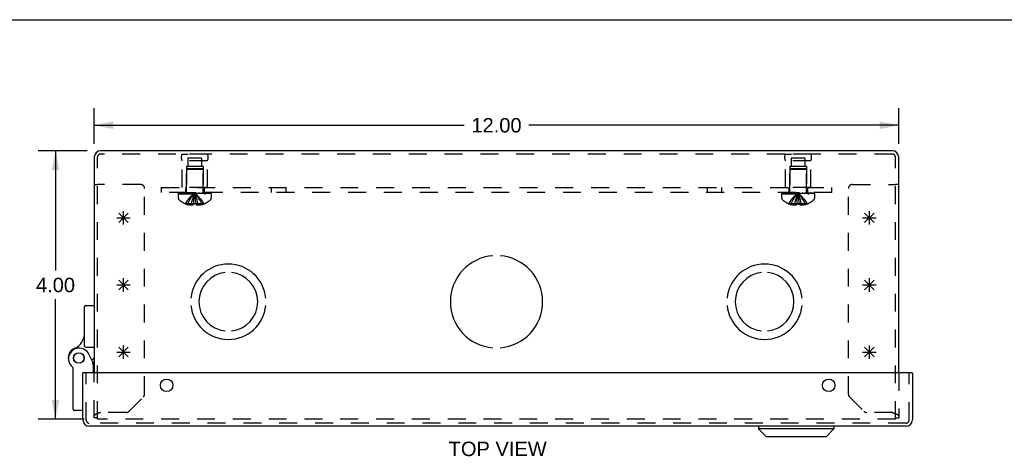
# Model space of a CAD drawing. Header units: inches. Extents: x 0 to 48.6, y 0 to 31.4.
# Tile 14 of 17: x 9.7 to 24.3, y 24.9 to 31.4. Entities that reach past the tile are written whole.
import ezdxf

# ---------------------------------------------------------------- set-up
doc = ezdxf.new("R2010")
doc.units = ezdxf.units.IN
doc.header["$LTSCALE"] = 2.671429
doc.header["$MEASUREMENT"] = 0
doc.linetypes.add('HIDDEN', pattern=[0.2, 0.1, -0.1])
doc.layers.get('0').update_dxf_attribs({"linetype": 'CONTINUOUS'})
for name, color, linetype in [('DEFAULT_2', 8, 'HIDDEN'), ('DIMENSIONS', 7, 'CONTINUOUS'), ('DOOR_ASSEMBLY', 7, 'CONTINUOUS'), ('OPEN', 7, 'CONTINUOUS'), ('SPOTWELDS', 7, 'CONTINUOUS'), ('SUBPANEL', 7, 'CONTINUOUS')]:
    doc.layers.add(name, color=color, linetype=linetype)
doc.styles.get("Standard").update_dxf_attribs({"font": 'arial.ttf'})
doc.dimstyles.new('DIMSTYLE_1', dxfattribs={"dimtxt": 0.214286, "dimasz": 0.285714, "dimexe": 0.09, "dimexo": 0.07, "dimgap": 0.0375, "dimtad": 0, "dimtih": 1, "dimtoh": 1, "dimzin": 4, "dimdsep": 46, "dimtxsty": 'Standard', "dimblk": '_FILLED', "dimblk1": '_FILLED', "dimblk2": '_FILLED', "dimcen": 0.09, "dimadec": 3, "dimazin": 1, "dimtfac": 1, "dimtdec": 3, "dimtofl": 0, "dimtmove": 0, "dimatfit": 3, "dimldrblk": '_FILLED', "dimfxl": 0, "dimtolj": 1, "dimtzin": 4, "dimarcsym": 0})

# ---------------------------------------------------------------- blocks, each defined once
blk = doc.blocks.new('_FILLED')
at = {"color": 0, "linetype": 'ByBlock'}
blk.add_solid([(0, 0), (-1, 0.2), (-1, -0.2)], dxfattribs=at)
blk = doc.blocks.new('*D1')
at = {"layer": 'DIMENSIONS', "color": 2, "linetype": 'Continuous'}
for p, q in [((10.77, 29.579), (10.77, 30.112)), ((22.77, 29.579), (22.77, 30.112)), ((10.77, 29.855), (16.288, 29.855)), ((22.77, 29.855), (17.251, 29.855))]:
    blk.add_line(p, q, dxfattribs=at)
at = {"layer": 'DIMENSIONS', "color": 2, "linetype": 'Continuous', "xscale": 0.2857142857, "yscale": 0.2857142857, "zscale": 0.2857142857, "rotation": 180}
blk.add_blockref('_FILLED', (10.77, 29.855), dxfattribs=at)
at = {"layer": 'DIMENSIONS', "color": 2, "linetype": 'Continuous', "xscale": 0.2857142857, "yscale": 0.2857142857, "zscale": 0.2857142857}
blk.add_blockref('_FILLED', (22.77, 29.855), dxfattribs=at)
at = {"layer": 'DIMENSIONS', "color": 2, "linetype": 'Continuous', "insert": (16.77, 29.962), "char_height": 0.2143, "width": 0.74881, "attachment_point": 2, "line_spacing_factor": 0.9}
blk.add_mtext('12.00', dxfattribs=at)
blk = doc.blocks.new('*D2')
at = {"layer": 'DIMENSIONS', "color": 2, "linetype": 'Continuous'}
for p, q in [((10.665, 29.474), (9.935, 29.474)), ((10.192, 29.474), (10.192, 27.688)), ((10.192, 25.474), (10.192, 27.26)), ((10.618, 25.474), (9.935, 25.474))]:
    blk.add_line(p, q, dxfattribs=at)
at = {"layer": 'DIMENSIONS', "color": 2, "linetype": 'Continuous', "xscale": 0.2857142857, "yscale": 0.2857142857, "zscale": 0.2857142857}
for p, rotation in [((10.192, 29.474), 90), ((10.192, 25.474), 270)]:
    blk.add_blockref('_FILLED', p, dxfattribs=dict(at, rotation=rotation))
at = {"layer": 'DIMENSIONS', "color": 2, "linetype": 'Continuous', "insert": (10.192, 27.581), "char_height": 0.2143, "width": 0.58232, "attachment_point": 2, "line_spacing_factor": 0.9}
blk.add_mtext('4.00', dxfattribs=at)

msp = doc.modelspace()

# ---------------------------------------------------------------- linework, layer by layer
at = {"color": 7, "linetype": 'Continuous'}
for p, q in [((0, 31.429), (48.571, 31.429)), ((10.77, 28.974), (10.818, 28.974)), ((22.77, 28.974), (22.722, 28.974))]:
    msp.add_line(p, q, dxfattribs=at)
at = {"color": 3, "linetype": 'Continuous'}
for p, q in [((10.77, 29.379), (10.77, 26.165)), ((22.675, 29.474), (10.865, 29.474)), ((22.77, 26.165), (22.77, 29.379))]:
    msp.add_line(p, q, dxfattribs=at)
for centre, start, end in [((10.865, 29.379), 90, 180), ((22.675, 29.379), 0, 90)]:
    msp.add_arc(centre, 0.0948, start, end, dxfattribs=at)
at = {"layer": 'DEFAULT_2', "color": 8, "linetype": 'HIDDEN'}
for p, q in [((10.818, 25.474), (10.818, 29.379)), ((22.675, 29.426), (10.865, 29.426)), ((12.082, 29.426), (12.17, 29.426)), ((12.458, 29.426), (12.082, 29.426)), ((12.458, 29.426), (12.37, 29.426)), ((21.082, 29.426), (21.17, 29.426)), ((21.458, 29.426), (21.082, 29.426)), ((21.458, 29.426), (21.37, 29.426)), ((22.722, 25.474), (22.722, 29.379)), ((12.082, 28.926), (12.082, 29.326)), ((12.458, 29.326), (12.082, 29.326)), ((12.145, 29.238), (12.145, 28.926)), ((12.395, 29.238), (12.145, 29.238)), ((12.168, 29.363), (12.168, 29.238)), ((12.371, 29.363), (12.168, 29.363)), ((12.371, 29.363), (12.371, 29.238)), ((12.395, 29.238), (12.395, 28.926)), ((12.458, 28.926), (12.458, 29.326)), ((21.458, 29.326), (21.082, 29.326)), ((21.082, 28.926), (21.082, 29.326)), ((21.395, 29.238), (21.145, 29.238)), ((21.145, 29.238), (21.145, 28.926)), ((21.371, 29.363), (21.168, 29.363)), ((21.168, 29.363), (21.168, 29.238)), ((21.371, 29.363), (21.371, 29.238)), ((21.395, 29.238), (21.395, 28.926)), ((21.458, 28.926), (21.458, 29.326)), ((12.156, 29.206), (12.146, 29.196)), ((12.146, 28.868), (12.146, 29.196)), ((12.394, 29.196), (12.146, 29.196)), ((12.384, 29.206), (12.156, 29.206)), ((12.384, 29.206), (12.394, 29.196)), ((12.394, 28.868), (12.394, 29.196)), ((21.156, 29.206), (21.146, 29.196)), ((21.394, 29.196), (21.146, 29.196)), ((21.146, 28.868), (21.146, 29.196)), ((21.384, 29.206), (21.156, 29.206)), ((21.384, 29.206), (21.394, 29.196)), ((21.394, 28.868), (21.394, 29.196)), ((11.458, 28.974), (10.818, 28.974)), ((22.082, 28.974), (22.722, 28.974)), ((11.52, 25.847), (11.52, 28.912)), ((12.024, 28.851), (12.024, 28.836)), ((12.024, 28.851), (12.515, 28.851)), ((12.515, 28.836), (12.024, 28.836)), ((12.024, 28.831), (12.024, 28.77)), ((12.024, 28.831), (12.516, 28.831)), ((12.032, 28.836), (12.032, 28.851)), ((12.05, 28.851), (12.05, 28.836)), ((12.071, 28.851), (12.071, 28.836)), ((12.076, 28.836), (12.076, 28.851)), ((12.458, 28.926), (12.082, 28.926)), ((12.082, 28.851), (12.082, 28.836)), ((12.102, 28.851), (12.102, 28.836)), ((12.111, 28.851), (12.111, 28.836)), ((12.13, 28.851), (12.13, 28.836)), ((12.153, 28.836), (12.153, 28.851)), ((12.164, 28.851), (12.164, 28.836)), ((12.199, 28.851), (12.199, 28.836)), ((12.203, 28.851), (12.203, 28.836)), ((12.273, 28.821), (12.27, 28.846)), ((12.273, 28.821), (12.27, 28.846)), ((12.336, 28.851), (12.336, 28.836)), ((12.341, 28.836), (12.341, 28.851)), ((12.376, 28.851), (12.376, 28.836)), ((12.387, 28.851), (12.387, 28.836)), ((12.41, 28.851), (12.41, 28.836)), ((12.428, 28.836), (12.428, 28.851)), ((12.437, 28.851), (12.437, 28.836)), ((12.457, 28.851), (12.457, 28.836)), ((12.463, 28.851), (12.463, 28.836)), ((12.469, 28.851), (12.469, 28.836)), ((12.49, 28.836), (12.49, 28.851)), ((12.508, 28.851), (12.508, 28.836)), ((12.515, 28.836), (12.515, 28.851)), ((12.516, 28.831), (12.516, 28.77)), ((21.024, 28.851), (21.515, 28.851)), ((21.024, 28.851), (21.024, 28.836)), ((21.515, 28.836), (21.024, 28.836)), ((21.024, 28.831), (21.516, 28.831)), ((21.024, 28.831), (21.024, 28.77)), ((21.032, 28.836), (21.032, 28.851)), ((21.05, 28.851), (21.05, 28.836)), ((21.071, 28.851), (21.071, 28.836)), ((21.076, 28.836), (21.076, 28.851)), ((21.458, 28.926), (21.082, 28.926)), ((21.082, 28.851), (21.082, 28.836)), ((21.102, 28.851), (21.102, 28.836)), ((21.111, 28.851), (21.111, 28.836)), ((21.13, 28.851), (21.13, 28.836)), ((21.153, 28.836), (21.153, 28.851)), ((21.164, 28.851), (21.164, 28.836)), ((21.199, 28.851), (21.199, 28.836)), ((21.203, 28.851), (21.203, 28.836)), ((21.273, 28.821), (21.27, 28.846)), ((21.336, 28.851), (21.336, 28.836)), ((21.341, 28.836), (21.341, 28.851)), ((21.376, 28.851), (21.376, 28.836)), ((21.387, 28.851), (21.387, 28.836)), ((21.41, 28.851), (21.41, 28.836)), ((21.428, 28.836), (21.428, 28.851)), ((21.437, 28.851), (21.437, 28.836)), ((21.457, 28.851), (21.457, 28.836)), ((21.463, 28.851), (21.463, 28.836)), ((21.469, 28.851), (21.469, 28.836)), ((21.49, 28.836), (21.49, 28.851)), ((21.508, 28.851), (21.508, 28.836)), ((21.515, 28.836), (21.515, 28.851)), ((21.516, 28.831), (21.516, 28.77)), ((22.02, 25.847), (22.02, 28.912)), ((12.129, 28.685), (12.129, 28.685)), ((12.129, 28.685), (12.13, 28.685)), ((12.252, 28.685), (12.13, 28.685)), ((12.165, 28.685), (12.165, 28.672)), ((12.22, 28.685), (12.22, 28.663)), ((12.252, 28.685), (12.254, 28.714)), ((12.252, 28.685), (12.252, 28.672)), ((12.252, 28.685), (12.252, 28.685)), ((12.254, 28.714), (12.257, 28.742)), ((12.288, 28.685), (12.288, 28.672)), ((12.288, 28.685), (12.288, 28.685)), ((12.409, 28.685), (12.288, 28.685)), ((12.319, 28.685), (12.319, 28.663)), ((12.374, 28.685), (12.374, 28.672)), ((12.41, 28.685), (12.409, 28.685)), ((12.41, 28.685), (12.41, 28.685)), ((21.129, 28.685), (21.129, 28.685)), ((21.13, 28.685), (21.129, 28.685)), ((21.252, 28.685), (21.13, 28.685)), ((21.165, 28.685), (21.165, 28.672)), ((21.22, 28.685), (21.22, 28.663)), ((21.252, 28.685), (21.254, 28.714)), ((21.252, 28.685), (21.258, 28.685)), ((21.252, 28.685), (21.252, 28.685)), ((21.252, 28.685), (21.252, 28.672)), ((21.254, 28.714), (21.257, 28.742)), ((21.27, 28.685), (21.276, 28.685)), ((21.409, 28.685), (21.288, 28.685)), ((21.288, 28.685), (21.288, 28.685)), ((21.288, 28.685), (21.288, 28.672)), ((21.319, 28.685), (21.319, 28.663)), ((21.374, 28.685), (21.374, 28.672)), ((21.41, 28.685), (21.409, 28.685)), ((21.41, 28.685), (21.41, 28.685)), ((10.77, 25.492), (10.77, 26.165)), ((22.77, 26.165), (22.77, 25.492)), ((11.287, 25.59), (11.502, 25.805)), ((22.037, 25.805), (22.252, 25.59)), ((10.835, 25.563), (10.833, 25.562)), ((10.839, 25.564), (10.835, 25.563)), ((10.843, 25.565), (10.839, 25.564)), ((10.848, 25.567), (10.843, 25.565)), ((10.854, 25.569), (10.848, 25.567)), ((10.865, 25.573), (10.854, 25.569)), ((11.245, 25.573), (10.865, 25.573)), ((22.675, 25.573), (22.295, 25.573)), ((22.675, 25.573), (22.683, 25.57)), ((22.683, 25.57), (22.688, 25.568)), ((22.688, 25.568), (22.692, 25.567)), ((22.692, 25.567), (22.696, 25.565)), ((22.696, 25.565), (22.7, 25.564)), ((22.72, 25.557), (22.722, 25.556)), ((10.818, 25.492), (10.77, 25.492)), ((22.722, 25.474), (10.818, 25.474)), ((22.722, 25.492), (22.77, 25.492)), ((22.769, 25.527), (22.769, 25.527)), ((22.769, 25.527), (22.769, 25.526)), ((22.769, 25.526), (22.769, 25.525))]:
    msp.add_line(p, q, dxfattribs=at)
for points in [[(12.129, 28.685), (12.149, 28.714), (12.17, 28.742), (12.193, 28.77), (12.217, 28.796), (12.243, 28.821), (12.27, 28.846)], [(12.165, 28.685), (12.18, 28.714), (12.196, 28.742), (12.212, 28.769), (12.23, 28.796), (12.25, 28.821), (12.27, 28.846)], [(12.22, 28.685), (12.227, 28.714), (12.235, 28.742), (12.243, 28.769), (12.251, 28.796), (12.26, 28.821), (12.27, 28.846)], [(12.257, 28.742), (12.26, 28.77), (12.263, 28.796), (12.266, 28.821)], [(12.26, 28.769), (12.263, 28.796), (12.266, 28.821), (12.27, 28.846)], [(12.319, 28.685), (12.312, 28.714), (12.305, 28.742), (12.297, 28.769), (12.288, 28.796), (12.279, 28.821), (12.27, 28.846)], [(12.374, 28.685), (12.36, 28.714), (12.344, 28.742), (12.327, 28.769), (12.309, 28.796), (12.29, 28.821), (12.27, 28.846)], [(12.41, 28.685), (12.39, 28.714), (12.369, 28.742), (12.347, 28.77), (12.322, 28.796), (12.297, 28.821), (12.27, 28.846)], [(12.288, 28.685), (12.285, 28.714), (12.282, 28.742), (12.28, 28.769), (12.276, 28.796), (12.273, 28.821)], [(12.288, 28.685), (12.285, 28.714), (12.282, 28.742), (12.28, 28.77), (12.276, 28.796)], [(21.129, 28.685), (21.149, 28.714), (21.17, 28.742), (21.193, 28.77), (21.217, 28.796), (21.243, 28.821), (21.27, 28.846)], [(21.165, 28.685), (21.18, 28.714), (21.196, 28.742), (21.212, 28.769), (21.23, 28.796), (21.25, 28.821), (21.27, 28.846)], [(21.22, 28.685), (21.227, 28.714), (21.235, 28.742), (21.243, 28.769), (21.251, 28.796), (21.26, 28.821), (21.27, 28.846)], [(21.257, 28.742), (21.26, 28.77), (21.263, 28.796), (21.266, 28.821), (21.27, 28.846)], [(21.26, 28.769), (21.263, 28.796), (21.266, 28.821), (21.27, 28.846)], [(21.41, 28.685), (21.39, 28.714), (21.369, 28.742), (21.347, 28.77), (21.322, 28.796), (21.297, 28.821), (21.27, 28.846)], [(21.374, 28.685), (21.36, 28.714), (21.344, 28.742), (21.327, 28.769), (21.309, 28.796), (21.29, 28.821), (21.27, 28.846)], [(21.319, 28.685), (21.312, 28.714), (21.305, 28.742), (21.297, 28.769), (21.288, 28.796), (21.279, 28.821), (21.27, 28.846)], [(21.288, 28.685), (21.285, 28.714), (21.282, 28.742), (21.28, 28.769), (21.276, 28.796), (21.273, 28.821)], [(21.288, 28.685), (21.285, 28.714), (21.282, 28.742), (21.28, 28.77), (21.276, 28.796)], [(12.22, 28.663), (12.215, 28.664), (12.21, 28.664), (12.205, 28.665), (12.199, 28.665), (12.194, 28.666), (12.189, 28.667), (12.183, 28.668), (12.177, 28.669), (12.171, 28.671), (12.165, 28.672)], [(12.252, 28.672), (12.248, 28.67), (12.244, 28.669), (12.24, 28.667), (12.236, 28.666), (12.232, 28.665), (12.228, 28.664), (12.224, 28.664), (12.22, 28.663)], [(12.288, 28.685), (12.282, 28.685), (12.276, 28.685), (12.27, 28.685), (12.264, 28.685), (12.258, 28.685), (12.252, 28.685)], [(12.288, 28.672), (12.292, 28.67), (12.296, 28.669)], [(12.319, 28.663), (12.315, 28.664), (12.312, 28.664), (12.308, 28.665), (12.304, 28.666), (12.3, 28.667), (12.296, 28.669)], [(12.374, 28.672), (12.368, 28.671), (12.362, 28.669), (12.356, 28.668), (12.351, 28.667), (12.345, 28.666), (12.34, 28.665), (12.335, 28.665), (12.33, 28.664), (12.324, 28.664), (12.319, 28.663)], [(21.22, 28.663), (21.215, 28.664), (21.21, 28.664), (21.205, 28.665), (21.199, 28.665), (21.194, 28.666), (21.189, 28.667), (21.183, 28.668), (21.177, 28.669), (21.171, 28.671), (21.165, 28.672)], [(21.252, 28.672), (21.248, 28.67), (21.244, 28.669), (21.24, 28.667), (21.236, 28.666), (21.232, 28.665), (21.228, 28.664), (21.224, 28.664), (21.22, 28.663)], [(21.27, 28.685), (21.264, 28.685), (21.258, 28.685)], [(21.288, 28.685), (21.282, 28.685), (21.276, 28.685)], [(21.319, 28.663), (21.315, 28.664), (21.312, 28.664), (21.308, 28.665), (21.304, 28.666), (21.3, 28.667), (21.296, 28.669), (21.292, 28.67), (21.288, 28.672)], [(21.374, 28.672), (21.368, 28.671), (21.362, 28.669), (21.356, 28.668), (21.351, 28.667), (21.345, 28.666), (21.34, 28.665), (21.335, 28.665), (21.33, 28.664), (21.324, 28.664), (21.319, 28.663)], [(10.821, 25.557), (10.82, 25.557), (10.818, 25.556), (10.816, 25.555), (10.814, 25.555), (10.812, 25.554), (10.811, 25.553), (10.809, 25.552), (10.807, 25.552), (10.805, 25.551), (10.804, 25.55), (10.802, 25.55), (10.801, 25.549), (10.799, 25.548), (10.797, 25.547), (10.796, 25.547), (10.795, 25.546), (10.793, 25.545), (10.792, 25.545), (10.79, 25.544), (10.789, 25.543), (10.788, 25.542), (10.787, 25.542), (10.785, 25.541), (10.784, 25.54), (10.783, 25.539), (10.782, 25.539), (10.781, 25.538), (10.78, 25.537), (10.779, 25.537), (10.778, 25.536), (10.777, 25.535), (10.777, 25.534), (10.776, 25.534), (10.775, 25.533), (10.774, 25.532), (10.774, 25.532), (10.773, 25.531), (10.773, 25.53), (10.772, 25.529), (10.772, 25.529), (10.771, 25.528), (10.771, 25.527), (10.771, 25.527), (10.77, 25.526), (10.77, 25.525), (10.77, 25.524), (10.77, 25.524), (10.77, 25.523), (10.77, 25.522)], [(10.829, 25.56), (10.827, 25.56), (10.825, 25.559), (10.823, 25.558), (10.821, 25.557)], [(10.833, 25.562), (10.831, 25.561), (10.829, 25.56)], [(22.7, 25.564), (22.704, 25.563), (22.706, 25.562), (22.708, 25.561), (22.71, 25.56), (22.712, 25.56), (22.714, 25.559), (22.716, 25.558), (22.718, 25.557), (22.72, 25.557)], [(22.722, 25.556), (22.724, 25.555), (22.725, 25.555)], [(22.725, 25.555), (22.727, 25.554), (22.729, 25.553), (22.731, 25.552), (22.732, 25.552), (22.734, 25.551), (22.736, 25.55), (22.737, 25.55), (22.739, 25.549), (22.74, 25.548), (22.742, 25.547), (22.743, 25.547), (22.745, 25.546), (22.746, 25.545), (22.748, 25.545), (22.749, 25.544), (22.75, 25.543), (22.752, 25.542), (22.753, 25.542), (22.754, 25.541), (22.755, 25.54), (22.756, 25.539), (22.757, 25.539), (22.758, 25.538), (22.759, 25.537), (22.76, 25.537), (22.761, 25.536)], [(22.761, 25.536), (22.762, 25.535), (22.763, 25.534)], [(22.763, 25.534), (22.764, 25.534), (22.764, 25.533), (22.765, 25.532)], [(22.765, 25.532), (22.766, 25.532), (22.766, 25.531), (22.767, 25.53), (22.767, 25.529), (22.768, 25.529), (22.768, 25.528), (22.769, 25.527)], [(22.769, 25.525), (22.77, 25.524), (22.77, 25.524), (22.77, 25.523), (22.77, 25.522)]]:
    msp.add_lwpolyline(points, dxfattribs=at)
for centre, radius, start, end in [((10.865, 29.379), 0.0468, 90, 180), ((12.168, 29.376), 0.1, 150.0508, 209.9492), ((12.371, 29.376), 0.1, 330.0508, 29.9492), ((21.168, 29.376), 0.1, 150.0508, 209.9492), ((21.371, 29.376), 0.1, 330.0508, 29.9492), ((22.675, 29.379), 0.0468, 0, 90), ((11.458, 28.912), 0.062, 0, 90), ((22.082, 28.912), 0.062, 90, 180), ((12.109, 28.868), 0.0372, 270, 300.0497), ((12.109, 28.868), 0.0372, 332.4601, 360), ((12.431, 28.868), 0.0372, 180, 207.5399), ((12.431, 28.868), 0.0372, 239.9503, 270), ((21.109, 28.868), 0.0372, 270, 300.0497), ((21.109, 28.868), 0.0372, 332.4601, 360), ((21.431, 28.868), 0.0372, 180, 207.5399), ((21.431, 28.868), 0.0372, 239.9503, 270), ((12.059, 28.77), 0.035, 180, 229.0666), ((12.27, 29.013), 0.357, 229.0666, 246.8273), ((12.27, 29.013), 0.357, 246.9983, 252.9593), ((12.27, 29.013), 0.357, 287.0407, 293.0017), ((12.27, 29.013), 0.357, 293.1727, 310.9334), ((12.481, 28.77), 0.035, 310.9334, 360), ((21.059, 28.77), 0.035, 180, 229.0666), ((21.27, 29.013), 0.357, 229.0666, 246.8273), ((21.27, 29.013), 0.357, 246.9983, 252.9593), ((21.27, 29.013), 0.357, 287.0407, 293.0017), ((21.27, 29.013), 0.357, 293.1727, 310.9334), ((21.481, 28.77), 0.035, 310.9334, 360), ((11.46, 25.847), 0.06, 315, 360), ((22.08, 25.847), 0.06, 180, 225), ((11.245, 25.633), 0.06, 270, 315), ((22.295, 25.633), 0.06, 225, 270)]:
    msp.add_arc(centre, radius, start, end, dxfattribs=at)
at = {"layer": 'DOOR_ASSEMBLY', "color": 7, "linetype": 'Continuous'}
for p, q in [((10.625, 26.567), (10.625, 27.148)), ((10.645, 27.168), (10.77, 27.168)), ((10.645, 26.547), (10.77, 26.547)), ((10.76, 26.301), (10.69, 26.443)), ((10.77, 26.385), (10.735, 26.352)), ((10.746, 26.33), (10.77, 26.33)), ((10.76, 26.165), (10.76, 26.301)), ((10.455, 25.621), (10.455, 26.231)), ((10.615, 26.165), (10.6, 26.165)), ((22.96, 26.165), (22.975, 26.165)), ((10.6, 25.601), (10.475, 25.601)), ((20.679, 25.367), (20.679, 25.329)), ((21.804, 25.329), (20.679, 25.329)), ((20.797, 25.211), (20.679, 25.329)), ((21.686, 25.211), (21.804, 25.329)), ((21.804, 25.367), (21.804, 25.329)), ((21.686, 25.211), (20.797, 25.211))]:
    msp.add_line(p, q, dxfattribs=at)
at = {"layer": 'DOOR_ASSEMBLY', "color": 3, "linetype": 'Continuous'}
for p, q in [((10.6, 25.462), (10.6, 26.165)), ((22.96, 26.165), (10.615, 26.165)), ((22.975, 26.165), (22.975, 25.462)), ((22.88, 25.367), (10.695, 25.367))]:
    msp.add_line(p, q, dxfattribs=at)
at = {"layer": 'DOOR_ASSEMBLY', "color": 8, "linetype": 'HIDDEN'}
for p, q in [((10.648, 25.462), (10.648, 26.165)), ((22.927, 25.462), (22.927, 26.165)), ((22.88, 25.415), (10.695, 25.415))]:
    msp.add_line(p, q, dxfattribs=at)
at = {"layer": 'DOOR_ASSEMBLY', "color": 7, "linetype": 'Continuous'}
for points in [[(10.746, 26.298), (10.743, 26.297), (10.74, 26.297)], [(10.76, 26.301), (10.759, 26.301), (10.746, 26.298)]]:
    msp.add_lwpolyline(points, dxfattribs=at)
for radius in [0.079, 0.078]:
    msp.add_circle((10.54, 26.385), radius, dxfattribs=at)
at = {"layer": 'DOOR_ASSEMBLY', "color": 3, "linetype": 'Continuous'}
for centre in [(11.85, 25.978), (21.725, 25.978)]:
    msp.add_circle(centre, 0.0938, dxfattribs=at)
at = {"layer": 'DOOR_ASSEMBLY', "color": 7, "linetype": 'Continuous'}
for centre, radius, start, end in [((10.645, 27.148), 0.02, 90, 180), ((10.375, 26.757), 0.25, 293.8265, 360), ((10.54, 26.385), 0.158, 113.8265, 201.112), ((10.546, 26.373), 0.16, 26.148, 231.7894), ((10.645, 26.567), 0.02, 180, 270), ((10.435, 26.231), 0.02, 0, 51.7894), ((10.475, 25.621), 0.02, 180, 270)]:
    msp.add_arc(centre, radius, start, end, dxfattribs=at)
at = {"layer": 'DOOR_ASSEMBLY', "color": 3, "linetype": 'Continuous'}
for centre, start, end in [((10.695, 25.462), 180, 270), ((22.88, 25.462), 270, 360)]:
    msp.add_arc(centre, 0.0948, start, end, dxfattribs=at)
at = {"layer": 'DOOR_ASSEMBLY', "color": 8, "linetype": 'HIDDEN'}
for centre, start, end in [((10.695, 25.462), 180, 270), ((22.88, 25.462), 270, 360)]:
    msp.add_arc(centre, 0.0468, start, end, dxfattribs=at)
at = {"layer": 'OPEN', "color": 40, "linetype": 'Continuous'}
for centre, radius, start, end in [((16.77, 27.224), 0.688, 94.5886, 265.4114), ((16.77, 27.224), 0.688, 274.5886, 85.4114), ((12.77, 27.224), 0.562, 5.6112, 174.3888), ((20.77, 27.224), 0.562, 5.6112, 174.3888), ((12.77, 27.224), 0.438, 95.9037, 264.0963), ((12.77, 27.224), 0.438, 275.9037, 84.0963), ((20.77, 27.224), 0.438, 95.9037, 264.0963), ((20.77, 27.224), 0.438, 275.9037, 84.0963), ((12.77, 27.224), 0.562, 185.6112, 354.3888), ((20.77, 27.224), 0.562, 185.6112, 354.3888)]:
    msp.add_arc(centre, radius, start, end, dxfattribs=at)
at = {"layer": 'SPOTWELDS', "color": 40, "linetype": 'Continuous'}
for p, q in [((11.137, 28.404), (11.278, 28.545)), ((11.278, 28.404), (11.137, 28.545)), ((11.207, 28.374), (11.207, 28.574)), ((22.262, 28.404), (22.403, 28.545)), ((22.403, 28.404), (22.262, 28.545)), ((22.332, 28.374), (22.332, 28.574)), ((11.107, 28.474), (11.307, 28.474)), ((22.232, 28.474), (22.432, 28.474)), ((11.107, 27.474), (11.307, 27.474)), ((11.137, 27.404), (11.278, 27.545)), ((11.278, 27.404), (11.137, 27.545)), ((11.207, 27.374), (11.207, 27.574)), ((22.232, 27.474), (22.432, 27.474)), ((22.262, 27.404), (22.403, 27.545)), ((22.403, 27.404), (22.262, 27.545)), ((22.332, 27.374), (22.332, 27.574)), ((11.107, 26.474), (11.307, 26.474)), ((11.278, 26.404), (11.137, 26.545)), ((11.137, 26.404), (11.278, 26.545)), ((11.207, 26.374), (11.207, 26.574)), ((22.232, 26.474), (22.432, 26.474)), ((22.403, 26.404), (22.262, 26.545)), ((22.262, 26.404), (22.403, 26.545)), ((22.332, 26.374), (22.332, 26.574))]:
    msp.add_line(p, q, dxfattribs=at)
at = {"layer": 'SUBPANEL', "color": 8, "linetype": 'HIDDEN'}
for p, q in [((11.77, 28.926), (11.77, 28.851)), ((11.77, 28.926), (21.77, 28.926)), ((21.77, 28.851), (11.77, 28.851)), ((12.129, 28.926), (12.129, 28.851)), ((12.41, 28.926), (12.41, 28.851)), ((13.411, 28.926), (13.411, 28.851)), ((13.629, 28.926), (13.629, 28.851)), ((19.911, 28.926), (19.911, 28.851)), ((20.129, 28.926), (20.129, 28.851)), ((21.129, 28.926), (21.129, 28.851)), ((21.41, 28.926), (21.41, 28.851)), ((21.77, 28.926), (21.77, 28.851))]:
    msp.add_line(p, q, dxfattribs=at)

# ---------------------------------------------------------------- texts
at = {"layer": 'DIMENSIONS', "color": 2, "linetype": 'Continuous', "insert": (16.788, 25.138), "char_height": 0.2143, "width": 1.46017, "attachment_point": 2, "line_spacing_factor": 0.9}
msp.add_mtext('TOP VIEW', dxfattribs=at)

# ---------------------------------------------------------------- dimensions: what is measured, and where the dimension line sits
at = {"layer": 'DIMENSIONS', "color": 2, "linetype": 'Continuous'}
for base, p1, p2, angle, picture, middle in [((10.77, 29.855), (22.77, 29.509), (10.77, 29.509), 180, '*D1', (16.779, 29.853)), ((10.192, 25.474), (10.735, 29.474), (10.688, 25.474), 270, '*D2', (10.187, 27.473))]:
    dim = msp.add_linear_dim(base=base, p1=p1, p2=p2, angle=angle, dimstyle='DIMSTYLE_1', dxfattribs=at)
    dim.commit()
    dim.dimension.update_dxf_attribs({"geometry": picture, "text_midpoint": middle, "dimtype": 160})

doc.saveas('drawing.dxf')
